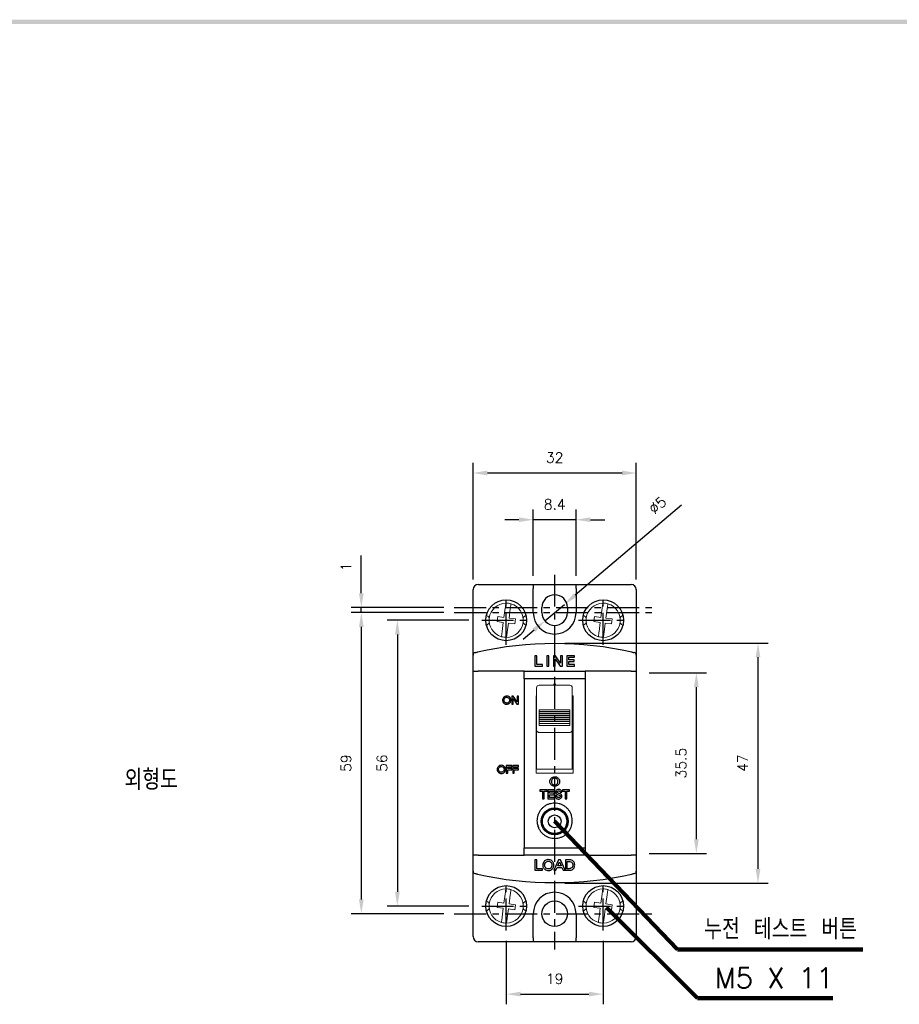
# Model space of a CAD drawing. Extents: x 165 to 860, y -1865 to 556.
# Tile 4 of 6: x 337 to 510, y 360 to 553. Entities that reach past the tile are written whole.
import ezdxf

# ---------------------------------------------------------------- set-up
doc = ezdxf.new("R2010")
doc.units = 0
doc.header["$MEASUREMENT"] = 0
doc.linetypes.add('CENTER', pattern=[2, 1.25, -0.25, 0.25, -0.25])
doc.layers.get('0').update_dxf_attribs({"linetype": 'CONTINUOUS'})
for name, color, linetype in [('di', 3, 'CONTINUOUS'), ('DIM', 3, 'CONTINUOUS'), ('dwg', 7, 'CONTINUOUS')]:
    doc.layers.add(name, color=color, linetype=linetype)
doc.styles.add('KIM', font='ROMANS.shx', dxfattribs={"height": 5, "bigfont": 'GSG1.shx'})
doc.styles.get("Standard").update_dxf_attribs({"font": 'romans.shx', "height": 2, "bigfont": 'hgs.shx'})
doc.dimstyles.get("Standard").update_dxf_attribs({"dimscale": 0, "dimtxt": 2, "dimasz": 2, "dimexe": 0.5, "dimexo": 0.5, "dimgap": 1, "dimtad": 1, "dimdsep": 46, "dimtxsty": 'Standard', "dimcen": 0, "dimclrd": 3, "dimclre": 3, "dimclrt": 3, "dimadec": 0, "dimazin": 2, "dimtp": 0.1, "dimtm": 0.1, "dimtfac": 1, "dimtmove": 0, "dimatfit": 3, "dimfxl": 0, "dimtolj": 1, "dimarcsym": 0})
doc.dimstyles.new('STANDARD$0', dxfattribs={"dimtxt": 5, "dimasz": 5, "dimexe": 1, "dimexo": 2, "dimgap": 2, "dimtad": 1, "dimdec": 4, "dimzin": 12, "dimdsep": 46, "dimtxsty": 'KIM', "dimcen": -1, "dimdle": 0.1, "dimadec": 0, "dimazin": 0, "dimtfac": 1, "dimtdec": 4, "dimtmove": 0, "dimatfit": 3, "dimfxl": 0, "dimtolj": 1, "dimtzin": 0, "dimarcsym": 0})
doc.dimstyles.new('STANDARD$3', dxfattribs={"dimtxt": 5, "dimasz": 5, "dimexe": 1, "dimexo": 2, "dimgap": 0.8, "dimtad": 1, "dimdec": 4, "dimdsep": 46, "dimtxsty": 'KIM', "dimcen": 0, "dimdle": 0.1, "dimadec": 0, "dimazin": 0, "dimtfac": 1, "dimtdec": 4, "dimtmove": 0, "dimatfit": 3, "dimfxl": 0, "dimtolj": 1, "dimtzin": 0, "dimarcsym": 0})

# ---------------------------------------------------------------- blocks, each defined once
blk = doc.blocks.new('*D793')
at = {"layer": 'DIM'}
for p, q in [((437.76, 443.75), (437.76, 456.75)), ((446.16, 443.75), (446.16, 456.75)), ((434.96, 454.75), (432.16, 454.75)), ((446.16, 454.75), (437.76, 454.75)), ((448.96, 454.75), (451.76, 454.75))]:
    blk.add_line(p, q, dxfattribs=at)
for points in [[(434.96, 455.22), (434.96, 454.29), (437.76, 454.75)], [(448.96, 455.22), (448.96, 454.29), (446.16, 454.75)]]:
    blk.add_solid(points, dxfattribs=at)
at = {"layer": 'DIM', "insert": (441.96, 457.75), "char_height": 2, "attachment_point": 5}
blk.add_mtext('\\A1;8.4', dxfattribs=at)
blk = doc.blocks.new('*D794')
at = {"layer": 'DIM'}
for p, q in [((466.8, 457.61), (446, 439.98)), ((440.05, 434.93), (443.86, 438.17)), ((437.91, 433.12), (435.78, 431.31))]:
    blk.add_line(p, q, dxfattribs=at)
for points in [[(445.7, 440.33), (446.3, 439.62), (443.86, 438.17)], [(437.61, 433.48), (438.21, 432.77), (440.05, 434.93)]]:
    blk.add_solid(points, dxfattribs=at)
at = {"layer": 'DIM', "insert": (462.13, 457.59), "char_height": 2, "attachment_point": 5, "rotation": 40.289}
blk.add_mtext('\\A1;∅5', dxfattribs=at)
blk = doc.blocks.new('*D795')
at = {"layer": 'DIM'}
for p, q in [((432.46, 372.25), (432.46, 359.79)), ((451.46, 372.25), (451.46, 359.79)), ((435.26, 361.79), (448.66, 361.79))]:
    blk.add_line(p, q, dxfattribs=at)
for points in [[(435.26, 362.26), (435.26, 361.33), (432.46, 361.79)], [(448.66, 362.26), (448.66, 361.33), (451.46, 361.79)]]:
    blk.add_solid(points, dxfattribs=at)
at = {"layer": 'DIM', "insert": (441.96, 364.79), "char_height": 2, "attachment_point": 5}
blk.add_mtext('\\A1;19', dxfattribs=at)
blk = doc.blocks.new('*D796')
at = {"layer": 'DIM'}
for p, q in [((425.96, 443.05), (425.96, 465.91)), ((457.96, 443.05), (457.96, 465.91)), ((428.76, 463.91), (455.16, 463.91))]:
    blk.add_line(p, q, dxfattribs=at)
for points in [[(428.76, 464.37), (428.76, 463.44), (425.96, 463.91)], [(455.16, 464.37), (455.16, 463.44), (457.96, 463.91)]]:
    blk.add_solid(points, dxfattribs=at)
at = {"layer": 'DIM', "insert": (441.96, 466.91), "char_height": 2, "attachment_point": 5}
blk.add_mtext('\\A1;32', dxfattribs=at)
blk = doc.blocks.new('*D811')
at = {"layer": 'DIM'}
for p, q in [((420.26, 436.55), (402.06, 436.55)), ((404.06, 433.75), (404.06, 380.35)), ((420.26, 377.55), (402.06, 377.55))]:
    blk.add_line(p, q, dxfattribs=at)
for points in [[(403.59, 433.75), (404.52, 433.75), (404.06, 436.55)], [(403.59, 380.35), (404.52, 380.35), (404.06, 377.55)]]:
    blk.add_solid(points, dxfattribs=at)
at = {"layer": 'DIM', "insert": (401.06, 407.05), "char_height": 2, "attachment_point": 5, "rotation": 90}
blk.add_mtext('\\A1;59', dxfattribs=at)
blk = doc.blocks.new('*D797')
at = {"layer": 'DIM'}
for p, q in [((460.46, 424.75), (471.73, 424.75)), ((469.73, 392.15), (469.73, 421.95)), ((460.46, 389.35), (471.73, 389.35))]:
    blk.add_line(p, q, dxfattribs=at)
for points in [[(469.26, 421.95), (470.2, 421.95), (469.73, 424.75)], [(469.26, 392.15), (470.2, 392.15), (469.73, 389.35)]]:
    blk.add_solid(points, dxfattribs=at)
at = {"layer": 'DIM', "insert": (466.73, 407.05), "char_height": 2, "attachment_point": 5, "rotation": 90}
blk.add_mtext('\\A1;35.5', dxfattribs=at)
blk = doc.blocks.new('*D798')
at = {"layer": 'DIM'}
for p, q in [((443.96, 430.59), (483.81, 430.59)), ((481.81, 427.79), (481.81, 386.31)), ((443.96, 383.51), (483.81, 383.51))]:
    blk.add_line(p, q, dxfattribs=at)
for points in [[(481.35, 427.79), (482.28, 427.79), (481.81, 430.59)], [(481.35, 386.31), (482.28, 386.31), (481.81, 383.51)]]:
    blk.add_solid(points, dxfattribs=at)
at = {"layer": 'DIM', "insert": (478.81, 407.05), "char_height": 2, "attachment_point": 5, "rotation": 90}
blk.add_mtext('\\A1;47', dxfattribs=at)
blk = doc.blocks.new('*D801')
at = {"layer": 'DIM'}
for p, q in [((425.16, 435.05), (409.12, 435.05)), ((411.12, 432.25), (411.12, 381.85)), ((425.16, 379.05), (409.12, 379.05))]:
    blk.add_line(p, q, dxfattribs=at)
for points in [[(410.66, 432.25), (411.59, 432.25), (411.12, 435.05)], [(410.66, 381.85), (411.59, 381.85), (411.12, 379.05)]]:
    blk.add_solid(points, dxfattribs=at)
at = {"layer": 'DIM', "insert": (408.12, 407.05), "char_height": 2, "attachment_point": 5, "rotation": 90}
blk.add_mtext('\\A1;56', dxfattribs=at)
blk = doc.blocks.new('*D805')
at = {"layer": 'DIM'}
for p, q in [((404.06, 440.35), (404.06, 447.75)), ((420.26, 437.55), (402.06, 437.55)), ((420.26, 436.55), (402.06, 436.55)), ((404.06, 436.55), (404.06, 437.55)), ((404.06, 433.75), (404.06, 430.95))]:
    blk.add_line(p, q, dxfattribs=at)
for points in [[(403.59, 440.35), (404.52, 440.35), (404.06, 437.55)], [(403.59, 433.75), (404.52, 433.75), (404.06, 436.55)]]:
    blk.add_solid(points, dxfattribs=at)
at = {"layer": 'DIM', "insert": (401.06, 445.51), "char_height": 2, "attachment_point": 5, "rotation": 90}
blk.add_mtext('\\A1;1', dxfattribs=at)

msp = doc.modelspace()

# ---------------------------------------------------------------- linework, layer by layer
for p, q in [((426.955, 442.05), (437.755, 442.05)), ((437.755, 442.05), (437.755, 441.302)), ((437.755, 442.05), (446.155, 442.05)), ((446.155, 442.05), (456.955, 442.05)), ((446.155, 441.302), (446.155, 442.05)), ((425.955, 428.217), (425.955, 441.05)), ((437.755, 436.55), (437.755, 441.302)), ((446.155, 441.302), (446.155, 436.55)), ((457.955, 441.05), (457.955, 428.217)), ((439.455, 436.55), (439.455, 437.55)), ((444.455, 437.55), (444.455, 436.55)), ((425.955, 425.05), (425.955, 428.217)), ((438.445, 428.105), (438.078, 428.105)), ((438.078, 428.105), (438.078, 426.05)), ((438.445, 426.368), (438.445, 428.105)), ((440.426, 428.105), (440.426, 426.05)), ((440.793, 428.105), (440.426, 428.105)), ((440.793, 426.05), (440.793, 428.105)), ((442.098, 428.105), (441.699, 428.105)), ((441.699, 428.105), (441.699, 426.05)), ((442.066, 427.505), (443.061, 426.05)), ((442.066, 426.05), (442.066, 427.505)), ((443.093, 426.65), (442.098, 428.105)), ((443.093, 428.105), (443.093, 426.65)), ((443.46, 428.105), (443.093, 428.105)), ((443.46, 426.05), (443.46, 428.105)), ((445.817, 428.105), (444.341, 428.105)), ((444.341, 428.105), (444.341, 426.05)), ((444.708, 427.787), (445.817, 427.787)), ((444.708, 427.298), (444.708, 427.787)), ((445.791, 427.298), (444.708, 427.298)), ((444.708, 426.368), (444.708, 426.98)), ((444.708, 426.98), (445.791, 426.98)), ((445.791, 426.98), (445.791, 427.298)), ((445.817, 427.787), (445.817, 428.105)), ((457.955, 428.217), (457.955, 425.05)), ((425.955, 389.05), (425.955, 425.05)), ((425.955, 425.05), (426.955, 425.05)), ((435.955, 425.05), (426.955, 425.05)), ((435.955, 425.05), (447.955, 425.05)), ((435.955, 423.577), (435.955, 425.05)), ((438.078, 426.05), (439.554, 426.05)), ((439.554, 426.368), (438.445, 426.368)), ((439.554, 426.05), (439.554, 426.368)), ((440.426, 426.05), (440.793, 426.05)), ((441.699, 426.05), (442.066, 426.05)), ((443.061, 426.05), (443.46, 426.05)), ((444.341, 426.05), (445.843, 426.05)), ((445.843, 426.368), (444.708, 426.368)), ((445.843, 426.05), (445.843, 426.368)), ((447.955, 425.05), (447.955, 423.577)), ((456.955, 425.05), (447.955, 425.05)), ((456.955, 425.05), (457.955, 425.05)), ((457.955, 425.05), (457.955, 389.05)), ((435.955, 423.577), (435.955, 390.446)), ((447.955, 423.577), (435.955, 423.577)), ((447.955, 423.577), (447.955, 390.446)), ((441.795, 422.52), (441.795, 422.32)), ((442.116, 422.52), (441.795, 422.52)), ((442.116, 422.32), (442.116, 422.52)), ((433.842, 420.163), (433.543, 420.163)), ((433.543, 420.163), (433.543, 418.622)), ((433.818, 419.713), (434.564, 418.622)), ((433.818, 418.622), (433.818, 419.713)), ((434.589, 419.072), (433.842, 420.163)), ((434.589, 420.163), (434.589, 419.072)), ((434.864, 420.163), (434.589, 420.163)), ((434.864, 418.622), (434.864, 420.163)), ((433.543, 418.622), (433.818, 418.622)), ((434.564, 418.622), (434.864, 418.622)), ((433.586, 406.595), (432.479, 406.595)), ((432.479, 406.595), (432.479, 405.054)), ((432.754, 406.356), (433.586, 406.356)), ((432.754, 405.989), (432.754, 406.356)), ((433.567, 405.989), (432.754, 405.989)), ((432.754, 405.054), (432.754, 405.751)), ((432.754, 405.751), (433.567, 405.751)), ((433.567, 405.751), (433.567, 405.989)), ((433.586, 406.356), (433.586, 406.595)), ((433.763, 406.595), (433.763, 405.054)), ((434.87, 406.595), (433.763, 406.595)), ((434.038, 405.989), (434.038, 406.356)), ((434.038, 406.356), (434.87, 406.356)), ((434.851, 405.989), (434.038, 405.989)), ((434.038, 405.054), (434.038, 405.751)), ((434.038, 405.751), (434.851, 405.751)), ((434.851, 405.751), (434.851, 405.989)), ((434.87, 406.356), (434.87, 406.595)), ((432.479, 405.054), (432.754, 405.054)), ((433.763, 405.054), (434.038, 405.054)), ((439.055, 401.852), (439.055, 401.573)), ((440.468, 401.852), (439.055, 401.852)), ((439.055, 401.573), (439.601, 401.573)), ((439.601, 401.573), (439.601, 400.054)), ((439.922, 401.573), (440.468, 401.573)), ((439.922, 400.054), (439.922, 401.573)), ((440.468, 401.573), (440.468, 401.852)), ((440.607, 401.852), (440.607, 400.054)), ((441.899, 401.852), (440.607, 401.852)), ((440.928, 401.573), (441.899, 401.573)), ((440.928, 401.145), (440.928, 401.573)), ((441.899, 401.573), (441.899, 401.852)), ((443.047, 401.363), (443.368, 401.363)), ((443.464, 401.852), (443.464, 401.573)), ((444.877, 401.852), (443.464, 401.852)), ((443.464, 401.573), (444.01, 401.573)), ((444.01, 401.573), (444.01, 400.054)), ((444.331, 401.573), (444.877, 401.573)), ((444.331, 400.054), (444.331, 401.573)), ((444.877, 401.573), (444.877, 401.852)), ((439.601, 400.054), (439.922, 400.054)), ((440.607, 400.054), (441.921, 400.054)), ((441.876, 401.145), (440.928, 401.145)), ((440.928, 400.867), (441.876, 400.867)), ((440.928, 400.332), (440.928, 400.867)), ((441.921, 400.332), (440.928, 400.332)), ((441.876, 400.867), (441.876, 401.145)), ((441.921, 400.054), (441.921, 400.332)), ((442.405, 400.614), (442.084, 400.614)), ((444.01, 400.054), (444.331, 400.054)), ((435.955, 390.446), (447.955, 390.446)), ((435.955, 389.05), (435.955, 390.446)), ((447.955, 390.446), (447.955, 389.05)), ((426.955, 389.05), (425.955, 389.05)), ((425.955, 385.883), (425.955, 389.05)), ((426.955, 389.05), (435.955, 389.05)), ((447.955, 389.05), (435.955, 389.05)), ((438.445, 388.105), (438.078, 388.105)), ((438.078, 388.105), (438.078, 386.05)), ((438.445, 386.368), (438.445, 388.105)), ((442.72, 388.105), (441.823, 386.05)), ((443.087, 388.105), (442.72, 388.105)), ((443.984, 386.05), (443.087, 388.105)), ((444.937, 388.105), (444.048, 388.105)), ((444.048, 388.105), (444.048, 386.05)), ((447.955, 389.05), (456.955, 389.05)), ((457.955, 389.05), (456.955, 389.05)), ((457.955, 389.05), (457.955, 385.883)), ((438.078, 386.05), (439.554, 386.05)), ((439.554, 386.368), (438.445, 386.368)), ((439.554, 386.05), (439.554, 386.368)), ((441.823, 386.05), (442.194, 386.05)), ((442.194, 386.05), (442.421, 386.588)), ((442.421, 386.588), (443.386, 386.588)), ((442.555, 386.906), (442.906, 387.711)), ((443.252, 386.906), (442.555, 386.906)), ((442.906, 387.711), (443.252, 386.906)), ((443.386, 386.588), (443.613, 386.05)), ((443.613, 386.05), (443.984, 386.05)), ((444.048, 386.05), (444.937, 386.05)), ((444.414, 387.787), (444.788, 387.787)), ((444.414, 386.368), (444.414, 387.787)), ((444.788, 386.368), (444.414, 386.368)), ((425.955, 373.05), (425.955, 385.883)), ((457.955, 385.883), (457.955, 373.05)), ((437.755, 372.798), (437.755, 377.55)), ((446.155, 377.55), (446.155, 372.798)), ((437.755, 372.798), (437.755, 372.05)), ((446.155, 372.05), (446.155, 372.798)), ((437.755, 372.05), (426.955, 372.05)), ((446.155, 372.05), (437.755, 372.05)), ((456.955, 372.05), (446.155, 372.05))]:
    msp.add_line(p, q)
at = {"color": 7, "linetype": 'Continuous', "lineweight": 15}
for p, q in [((432.262, 437.392), (432.025, 435.612)), ((433.017, 435.48), (433.253, 437.261)), ((451.262, 437.392), (451.025, 435.612)), ((452.017, 435.48), (452.253, 437.261)), ((430.786, 435.776), (430.655, 434.784)), ((430.655, 434.784), (431.894, 434.62)), ((432.025, 435.612), (430.786, 435.776)), ((431.894, 434.62), (431.658, 432.84)), ((432.649, 432.708), (432.885, 434.489)), ((432.885, 434.489), (434.125, 434.325)), ((434.256, 435.316), (433.017, 435.48)), ((434.125, 434.325), (434.256, 435.316)), ((449.786, 435.776), (449.655, 434.784)), ((449.655, 434.784), (450.894, 434.62)), ((451.025, 435.612), (449.786, 435.776)), ((450.894, 434.62), (450.658, 432.84)), ((451.649, 432.708), (451.885, 434.489)), ((451.885, 434.489), (453.125, 434.325)), ((453.256, 435.316), (452.017, 435.48)), ((453.125, 434.325), (453.256, 435.316)), ((438.405, 420.788), (438.405, 421.82)), ((438.405, 420.247), (438.405, 420.788)), ((444.905, 422.32), (438.905, 422.32)), ((445.405, 421.82), (445.405, 420.788)), ((445.405, 420.788), (445.405, 420.247)), ((438.355, 420.222), (438.405, 420.222)), ((438.355, 405.054), (438.355, 420.222)), ((438.405, 419.45), (438.355, 419.45)), ((438.405, 418.047), (438.405, 420.247)), ((445.405, 420.247), (445.405, 418.047)), ((445.405, 420.222), (445.555, 420.222)), ((445.555, 419.45), (445.405, 419.45)), ((445.555, 420.222), (445.555, 405.054)), ((438.405, 413.516), (438.405, 418.047)), ((438.905, 417.515), (444.905, 417.515)), ((438.905, 417.433), (438.905, 417.515)), ((438.905, 417.16), (438.905, 417.433)), ((438.905, 417.16), (444.905, 417.16)), ((438.905, 417.126), (444.905, 417.126)), ((438.905, 417.043), (438.905, 417.126)), ((438.905, 416.771), (438.905, 417.043)), ((438.905, 416.771), (444.905, 416.771)), ((444.905, 417.433), (444.905, 417.515)), ((444.905, 417.16), (444.905, 417.433)), ((444.905, 417.043), (444.905, 417.126)), ((444.905, 416.771), (444.905, 417.043)), ((445.405, 418.047), (445.405, 413.516)), ((438.405, 416.15), (438.355, 416.15)), ((438.905, 416.737), (444.905, 416.737)), ((438.905, 416.654), (438.905, 416.737)), ((438.905, 416.382), (438.905, 416.654)), ((438.905, 416.382), (444.905, 416.382)), ((438.905, 416.347), (444.905, 416.347)), ((438.905, 416.265), (438.905, 416.347)), ((438.905, 415.992), (438.905, 416.265)), ((438.905, 415.992), (444.905, 415.992)), ((438.905, 415.958), (444.905, 415.958)), ((438.905, 415.875), (438.905, 415.958)), ((438.905, 415.603), (438.905, 415.875)), ((438.905, 415.603), (444.905, 415.603)), ((438.905, 415.569), (444.905, 415.569)), ((438.905, 415.486), (438.905, 415.569)), ((438.905, 415.214), (438.905, 415.486)), ((438.905, 415.214), (444.905, 415.214)), ((438.905, 415.179), (444.905, 415.179)), ((438.905, 415.097), (438.905, 415.179)), ((438.905, 414.824), (438.905, 415.097)), ((444.905, 416.654), (444.905, 416.737)), ((444.905, 416.382), (444.905, 416.654)), ((444.905, 416.265), (444.905, 416.347)), ((444.905, 415.992), (444.905, 416.265)), ((444.905, 415.875), (444.905, 415.958)), ((444.905, 415.603), (444.905, 415.875)), ((444.905, 415.486), (444.905, 415.569)), ((444.905, 415.214), (444.905, 415.486)), ((444.905, 415.097), (444.905, 415.179)), ((444.905, 414.824), (444.905, 415.097)), ((445.555, 416.15), (445.405, 416.15)), ((438.405, 414.45), (438.355, 414.45)), ((438.405, 407.533), (438.405, 413.516)), ((438.905, 414.824), (444.905, 414.824)), ((438.905, 414.79), (444.905, 414.79)), ((438.905, 414.707), (438.905, 414.79)), ((438.905, 414.435), (438.905, 414.707)), ((438.905, 414.435), (444.905, 414.435)), ((438.905, 413.07), (444.905, 413.07)), ((444.905, 414.707), (444.905, 414.79)), ((444.905, 414.435), (444.905, 414.707)), ((445.555, 414.45), (445.405, 414.45)), ((445.555, 413.763), (445.405, 413.763)), ((445.405, 413.516), (445.405, 407.533)), ((445.555, 413.4), (445.405, 413.4)), ((445.405, 411.7), (445.555, 411.7)), ((438.405, 409.95), (438.355, 409.95)), ((445.555, 409.95), (445.405, 409.95)), ((438.355, 407.35), (438.405, 407.35)), ((438.405, 405.85), (438.405, 407.533)), ((445.455, 407.55), (445.405, 407.55)), ((445.405, 407.533), (445.405, 405.85)), ((445.455, 407.55), (445.455, 407.35)), ((445.455, 407.35), (445.455, 406.35)), ((445.455, 407.35), (445.555, 407.35)), ((438.405, 406.35), (438.355, 406.35)), ((438.355, 405.85), (445.555, 405.85)), ((445.555, 406.35), (445.455, 406.35)), ((445.455, 406.35), (445.455, 405.85)), ((445.555, 405.054), (438.355, 405.054)), ((432.262, 381.392), (432.025, 379.612)), ((433.017, 379.48), (433.253, 381.261)), ((451.262, 381.392), (451.025, 379.612)), ((452.017, 379.48), (452.253, 381.261)), ((430.786, 379.776), (430.655, 378.784)), ((430.655, 378.784), (431.894, 378.62)), ((432.025, 379.612), (430.786, 379.776)), ((431.894, 378.62), (431.658, 376.84)), ((432.649, 376.708), (432.885, 378.489)), ((432.885, 378.489), (434.125, 378.325)), ((434.256, 379.316), (433.017, 379.48)), ((434.125, 378.325), (434.256, 379.316)), ((449.786, 379.776), (449.655, 378.784)), ((449.655, 378.784), (450.894, 378.62)), ((451.025, 379.612), (449.786, 379.776)), ((450.894, 378.62), (450.658, 376.84)), ((451.649, 376.708), (451.885, 378.489)), ((451.885, 378.489), (453.125, 378.325)), ((453.256, 379.316), (452.017, 379.48)), ((453.125, 378.325), (453.256, 379.316))]:
    msp.add_line(p, q, dxfattribs=at)
for centre, radius in [((432.455, 435.05), 4), ((451.455, 435.05), 4), ((441.955, 395.65), 2.65), ((441.955, 395.65), 2.5), ((441.955, 395.65), 2.4), ((441.955, 395.65), 1.25), ((432.455, 379.05), 4), ((451.455, 379.05), 4), ((441.955, 377.55), 2.5)]:
    msp.add_circle(centre, radius)
for centre in [(432.455, 435.05), (451.455, 435.05), (432.455, 379.05), (451.455, 379.05)]:
    msp.add_circle(centre, 4, dxfattribs=at)
for centre, radius, start, end in [((426.955, 441.05), 1, 90, 180), ((456.955, 441.05), 1, 0, 90), ((441.955, 437.55), 2.5, 0, 180), ((441.955, 436.55), 4.2, 180, 0), ((441.955, 436.55), 2.5, 180, 0), ((441.955, 360.468), 70, 77.53593, 102.46407), ((426.455, 428.217), 0.5, 102.88657, 180), ((457.455, 428.217), 0.5, 0, 77.11343), ((426.455, 385.883), 0.5, 180, 257.11343), ((441.955, 453.633), 70, 257.53593, 282.46407), ((457.455, 385.883), 0.5, 282.88657, 0), ((441.955, 377.55), 4.2, 0, 180), ((426.955, 373.05), 1, 180, 270), ((456.955, 373.05), 1, 270, 0)]:
    msp.add_arc(centre, radius, start, end)
for centre, radius, start, end in [((432.455, 435.05), 3.35, 91.0325, 253.86514), ((432.455, 435.05), 3.35, 73.86514, 91.0325), ((432.455, 435.05), 3.35, 271.0325, 73.86514), ((451.455, 435.05), 3.35, 91.0325, 253.86514), ((451.455, 435.05), 3.35, 73.86514, 91.0325), ((451.455, 435.05), 3.35, 271.0325, 73.86514), ((432.455, 435.05), 3.35, 253.86514, 271.0325), ((451.455, 435.05), 3.35, 253.86514, 271.0325), ((438.905, 421.82), 0.5, 90, 180), ((444.905, 421.82), 0.5, 0, 90), ((432.455, 379.05), 3.35, 91.0325, 253.86514), ((432.455, 379.05), 3.35, 73.86514, 91.0325), ((432.455, 379.05), 3.35, 271.0325, 73.86514), ((451.455, 379.05), 3.35, 91.0325, 253.86514), ((451.455, 379.05), 3.35, 73.86514, 91.0325), ((451.455, 379.05), 3.35, 271.0325, 73.86514), ((432.455, 379.05), 3.35, 253.86514, 271.0325), ((451.455, 379.05), 3.35, 253.86514, 271.0325)]:
    msp.add_arc(centre, radius, start, end, dxfattribs=at)
for centre, start_param, end_param in [((438.905, 413.676), 5.8716685, 6.2831853), ((444.905, 413.676), 0, 0.4115168)]:
    msp.add_ellipse(centre, major_axis=(0, -0.605), ratio=0.826342, start_param=start_param, end_param=end_param, dxfattribs=at)
for points, knots in [([(432.395, 438.4), (432.394, 438.389), (432.391, 438.367), (432.368, 438.197), (432.335, 437.947), (432.297, 437.663), (432.272, 437.472), (432.262, 437.392)], [0, 0, 0, 0, 0.21092734, 0.42182654, 0.63356179, 0.84757926, 1, 1, 1, 1]), ([(433.253, 437.261), (433.268, 437.376), (433.299, 437.606), (433.339, 437.911), (433.369, 438.138), (433.384, 438.253), (433.386, 438.264), (433.386, 438.268)], [0, 0, 0, 0, 0.2195528, 0.4392383, 0.6557135, 0.8689582, 1, 1, 1, 1]), ([(451.395, 438.4), (451.394, 438.389), (451.391, 438.367), (451.368, 438.197), (451.335, 437.947), (451.297, 437.663), (451.272, 437.472), (451.262, 437.392)], [0, 0, 0, 0, 0.2109273, 0.4218265, 0.6335617, 0.8475792, 1, 1, 1, 1]), ([(452.253, 437.261), (452.268, 437.376), (452.299, 437.606), (452.339, 437.911), (452.369, 438.138), (452.384, 438.253), (452.386, 438.264), (452.386, 438.268)], [0, 0, 0, 0, 0.2195529, 0.4392384, 0.6557135, 0.8689582, 1, 1, 1, 1]), ([(428.606, 436.014), (428.679, 435.968), (428.841, 435.865), (429.041, 435.65), (429.151, 435.531)], [0, 0, 0, 0, 0.45052602, 1, 1, 1, 1]), ([(429.149, 434.548), (429.141, 434.536), (429.09, 434.462), (428.964, 434.354), (428.796, 434.219), (428.664, 434.131), (428.617, 434.094), (428.607, 434.085)], [0, 0, 0, 0, 0.0479507, 0.3002592, 0.5858872, 0.9106423, 1, 1, 1, 1]), ([(436.32, 434.075), (436.316, 434.078), (436.264, 434.12), (436.053, 434.242), (435.853, 434.464), (435.741, 434.588)], [0, 0, 0, 0, 0.0354569, 0.4598062, 1, 1, 1, 1]), ([(435.762, 435.553), (435.77, 435.565), (435.821, 435.638), (435.947, 435.747), (436.115, 435.881), (436.252, 435.972), (436.302, 436.013), (436.315, 436.024)], [0, 0, 0, 0, 0.04648665, 0.29108985, 0.5679957, 0.88283326, 1, 1, 1, 1]), ([(447.606, 436.014), (447.679, 435.968), (447.841, 435.865), (448.041, 435.65), (448.151, 435.531)], [0, 0, 0, 0, 0.45052602, 1, 1, 1, 1]), ([(448.149, 434.548), (448.141, 434.536), (448.09, 434.462), (447.964, 434.354), (447.796, 434.219), (447.664, 434.131), (447.617, 434.094), (447.607, 434.085)], [0, 0, 0, 0, 0.047951, 0.3002591, 0.5858873, 0.9106422, 1, 1, 1, 1]), ([(455.32, 434.075), (455.316, 434.078), (455.264, 434.12), (455.059, 434.237), (454.865, 434.452), (454.76, 434.569)], [0, 0, 0, 0, 0.036535, 0.4737824, 1, 1, 1, 1]), ([(454.762, 435.553), (454.77, 435.565), (454.821, 435.638), (454.947, 435.747), (455.115, 435.881), (455.252, 435.972), (455.302, 436.013), (455.315, 436.024)], [0, 0, 0, 0, 0.0464864, 0.2910899, 0.5679955, 0.8828334, 1, 1, 1, 1]), ([(431.658, 432.84), (431.643, 432.725), (431.612, 432.495), (431.572, 432.189), (431.542, 431.963), (431.527, 431.848), (431.525, 431.836), (431.524, 431.832)], [0, 0, 0, 0, 0.2195524, 0.4392375, 0.6557132, 0.8689582, 1, 1, 1, 1]), ([(432.516, 431.701), (432.517, 431.712), (432.52, 431.733), (432.543, 431.903), (432.576, 432.153), (432.613, 432.437), (432.639, 432.629), (432.649, 432.708)], [0, 0, 0, 0, 0.21092746, 0.42182678, 0.63356208, 0.84757968, 1, 1, 1, 1]), ([(450.658, 432.84), (450.643, 432.725), (450.612, 432.495), (450.572, 432.189), (450.542, 431.963), (450.527, 431.848), (450.525, 431.836), (450.524, 431.832)], [0, 0, 0, 0, 0.2195524, 0.4392375, 0.6557131, 0.8689582, 1, 1, 1, 1]), ([(451.516, 431.701), (451.517, 431.712), (451.52, 431.733), (451.543, 431.903), (451.576, 432.153), (451.613, 432.437), (451.639, 432.629), (451.649, 432.708)], [0, 0, 0, 0, 0.2109275, 0.4218268, 0.6335622, 0.8475798, 1, 1, 1, 1]), ([(438.405, 413.516), (438.405, 413.515), (438.406, 413.476), (438.421, 413.397), (438.482, 413.292), (438.578, 413.196), (438.661, 413.147), (438.705, 413.121)], [0, 0, 0, 0, 0.00871077, 0.25945934, 0.51206224, 0.7386109, 1, 1, 1, 1]), ([(445.105, 413.121), (445.15, 413.147), (445.233, 413.196), (445.329, 413.292), (445.39, 413.397), (445.405, 413.476), (445.405, 413.515), (445.405, 413.516)], [0, 0, 0, 0, 0.2613891, 0.48793776, 0.74054066, 0.99128923, 1, 1, 1, 1]), ([(432.395, 382.4), (432.394, 382.389), (432.391, 382.367), (432.368, 382.197), (432.335, 381.947), (432.297, 381.663), (432.272, 381.472), (432.262, 381.392)], [0, 0, 0, 0, 0.2109276, 0.4218264, 0.6335617, 0.8475804, 1, 1, 1, 1]), ([(433.253, 381.261), (433.268, 381.376), (433.299, 381.606), (433.339, 381.911), (433.369, 382.138), (433.384, 382.253), (433.386, 382.264), (433.386, 382.268)], [0, 0, 0, 0, 0.219552, 0.4392377, 0.6557132, 0.8689582, 1, 1, 1, 1]), ([(451.395, 382.4), (451.394, 382.389), (451.391, 382.367), (451.368, 382.197), (451.335, 381.947), (451.297, 381.663), (451.272, 381.472), (451.262, 381.392)], [0, 0, 0, 0, 0.2109276, 0.4218264, 0.6335616, 0.8475803, 1, 1, 1, 1]), ([(452.253, 381.261), (452.268, 381.376), (452.299, 381.606), (452.339, 381.911), (452.369, 382.138), (452.384, 382.253), (452.386, 382.264), (452.386, 382.268)], [0, 0, 0, 0, 0.219552, 0.4392378, 0.6557132, 0.8689582, 1, 1, 1, 1]), ([(428.59, 380.026), (428.594, 380.022), (428.647, 379.98), (428.853, 379.862), (429.048, 379.646), (429.155, 379.527)], [0, 0, 0, 0, 0.0362789, 0.4704673, 1, 1, 1, 1]), ([(429.149, 378.548), (429.141, 378.536), (429.09, 378.462), (428.964, 378.354), (428.796, 378.219), (428.659, 378.128), (428.609, 378.087), (428.596, 378.076)], [0, 0, 0, 0, 0.0464849, 0.29109, 0.5679959, 0.8828333, 1, 1, 1, 1]), ([(435.755, 379.543), (435.766, 379.558), (435.819, 379.635), (435.947, 379.747), (436.115, 379.881), (436.247, 379.969), (436.294, 380.007), (436.304, 380.015)], [0, 0, 0, 0, 0.060129, 0.3092087, 0.5911838, 0.9117857, 1, 1, 1, 1]), ([(436.305, 378.087), (436.232, 378.133), (436.069, 378.236), (435.867, 378.453), (435.755, 378.574)], [0, 0, 0, 0, 0.4472373, 1, 1, 1, 1]), ([(447.59, 380.026), (447.594, 380.022), (447.647, 379.98), (447.853, 379.862), (448.048, 379.646), (448.155, 379.527)], [0, 0, 0, 0, 0.0362786, 0.4704674, 1, 1, 1, 1]), ([(448.149, 378.548), (448.141, 378.536), (448.09, 378.462), (447.964, 378.354), (447.796, 378.219), (447.659, 378.128), (447.609, 378.087), (447.596, 378.076)], [0, 0, 0, 0, 0.0464852, 0.2910899, 0.567996, 0.8828331, 1, 1, 1, 1]), ([(455.305, 378.087), (455.232, 378.133), (455.07, 378.235), (454.87, 378.451), (454.76, 378.569)], [0, 0, 0, 0, 0.45052602, 1, 1, 1, 1]), ([(454.762, 379.553), (454.77, 379.565), (454.821, 379.638), (454.947, 379.747), (455.115, 379.881), (455.247, 379.969), (455.294, 380.007), (455.304, 380.015)], [0, 0, 0, 0, 0.0479522, 0.3002593, 0.5858872, 0.910643, 1, 1, 1, 1]), ([(431.658, 376.84), (431.643, 376.725), (431.612, 376.495), (431.572, 376.189), (431.542, 375.963), (431.527, 375.848), (431.525, 375.836), (431.524, 375.832)], [0, 0, 0, 0, 0.2195539, 0.4392373, 0.6557138, 0.8689584, 1, 1, 1, 1]), ([(432.516, 375.701), (432.517, 375.712), (432.52, 375.733), (432.543, 375.903), (432.576, 376.153), (432.613, 376.437), (432.639, 376.629), (432.649, 376.708)], [0, 0, 0, 0, 0.2109277, 0.4218265, 0.6335636, 0.8475802, 1, 1, 1, 1]), ([(450.658, 376.84), (450.643, 376.725), (450.612, 376.495), (450.572, 376.189), (450.542, 375.963), (450.527, 375.848), (450.525, 375.836), (450.524, 375.832)], [0, 0, 0, 0, 0.2195539, 0.4392372, 0.6557138, 0.8689584, 1, 1, 1, 1]), ([(451.516, 375.701), (451.517, 375.712), (451.52, 375.733), (451.543, 375.903), (451.576, 376.153), (451.613, 376.437), (451.639, 376.629), (451.649, 376.708)], [0, 0, 0, 0, 0.21092772, 0.42182654, 0.63356371, 0.84758029, 1, 1, 1, 1])]:
    msp.add_open_spline(points, degree=3, knots=knots, dxfattribs=at)
for points, knots in [([(426.344, 428.705), (426.346, 428.705), (426.351, 428.706), (426.407, 428.719), (426.521, 428.745), (426.675, 428.78), (426.79, 428.805), (426.848, 428.818)], [0, 0, 0, 0, 0.1237184, 0.3370378, 0.5559931, 0.7778707, 1, 1, 1, 1]), ([(457.063, 428.818), (457.104, 428.809), (457.201, 428.787), (457.344, 428.755), (457.467, 428.727), (457.551, 428.708), (457.562, 428.706), (457.567, 428.705)], [0, 0, 0, 0, 0.1586426, 0.3745538, 0.5849979, 0.7926129, 1, 1, 1, 1]), ([(432.561, 420.2), (432.442, 420.186), (432.202, 420.157), (431.938, 419.938), (431.77, 419.675), (431.753, 419.487), (431.745, 419.392)], [0, 0, 0, 0, 0.2795616, 0.55941074, 0.77966342, 1, 1, 1, 1]), ([(431.745, 419.392), (431.76, 419.273), (431.789, 419.033), (432.014, 418.773), (432.279, 418.61), (432.467, 418.594), (432.561, 418.585)], [0, 0, 0, 0, 0.2794372, 0.5592261, 0.7795774, 1, 1, 1, 1]), ([(432.02, 419.392), (432.029, 419.474), (432.047, 419.638), (432.19, 419.823), (432.367, 419.942), (432.495, 419.955), (432.559, 419.961)], [0, 0, 0, 0, 0.2798131, 0.5596758, 0.7798684, 1, 1, 1, 1]), ([(432.559, 418.824), (432.478, 418.835), (432.314, 418.856), (432.141, 419.016), (432.036, 419.2), (432.025, 419.328), (432.02, 419.392)], [0, 0, 0, 0, 0.2792035, 0.5590116, 0.7794163, 1, 1, 1, 1]), ([(432.559, 419.961), (432.641, 419.95), (432.805, 419.929), (432.98, 419.77), (433.087, 419.586), (433.097, 419.457), (433.103, 419.392)], [0, 0, 0, 0, 0.2792142, 0.5590676, 0.7794476, 1, 1, 1, 1]), ([(433.103, 419.392), (433.094, 419.311), (433.076, 419.147), (432.93, 418.962), (432.753, 418.843), (432.624, 418.83), (432.559, 418.824)], [0, 0, 0, 0, 0.2798152, 0.559624, 0.7798265, 1, 1, 1, 1]), ([(433.378, 419.392), (433.363, 419.512), (433.334, 419.752), (433.11, 420.014), (432.844, 420.175), (432.656, 420.192), (432.561, 420.2)], [0, 0, 0, 0, 0.27947614, 0.55922923, 0.77954037, 1, 1, 1, 1]), ([(432.561, 418.585), (432.681, 418.599), (432.921, 418.627), (433.186, 418.846), (433.353, 419.11), (433.369, 419.298), (433.378, 419.392)], [0, 0, 0, 0, 0.2796324, 0.5593975, 0.7796584, 1, 1, 1, 1]), ([(431.497, 406.632), (431.378, 406.617), (431.138, 406.589), (430.874, 406.37), (430.706, 406.106), (430.689, 405.918), (430.681, 405.824)], [0, 0, 0, 0, 0.2795621, 0.5594108, 0.7796636, 1, 1, 1, 1]), ([(430.681, 405.824), (430.696, 405.705), (430.725, 405.465), (430.95, 405.204), (431.215, 405.042), (431.403, 405.025), (431.497, 405.017)], [0, 0, 0, 0, 0.2794372, 0.5592262, 0.7795773, 1, 1, 1, 1]), ([(430.956, 405.824), (430.965, 405.906), (430.983, 406.069), (431.126, 406.254), (431.303, 406.374), (431.431, 406.387), (431.495, 406.393)], [0, 0, 0, 0, 0.2798129, 0.5596763, 0.7798686, 1, 1, 1, 1]), ([(431.495, 405.256), (431.414, 405.266), (431.25, 405.288), (431.077, 405.447), (430.972, 405.632), (430.961, 405.76), (430.956, 405.824)], [0, 0, 0, 0, 0.2792047, 0.559012, 0.7794168, 1, 1, 1, 1]), ([(431.495, 406.393), (431.577, 406.382), (431.741, 406.36), (431.916, 406.202), (432.023, 406.017), (432.033, 405.889), (432.039, 405.824)], [0, 0, 0, 0, 0.2792131, 0.5590673, 0.7794473, 1, 1, 1, 1]), ([(432.039, 405.824), (432.03, 405.742), (432.012, 405.578), (431.866, 405.394), (431.688, 405.275), (431.56, 405.262), (431.495, 405.256)], [0, 0, 0, 0, 0.2798152, 0.5596244, 0.7798274, 1, 1, 1, 1]), ([(432.314, 405.824), (432.299, 405.944), (432.27, 406.184), (432.046, 406.445), (431.78, 406.607), (431.592, 406.623), (431.497, 406.632)], [0, 0, 0, 0, 0.2794764, 0.5592297, 0.7795403, 1, 1, 1, 1]), ([(431.497, 405.017), (431.617, 405.031), (431.857, 405.058), (432.122, 405.278), (432.289, 405.542), (432.305, 405.73), (432.314, 405.824)], [0, 0, 0, 0, 0.2796327, 0.5593973, 0.7796587, 1, 1, 1, 1]), ([(441.003, 403.453), (441.013, 403.561), (441.033, 403.779), (441.208, 404.056), (441.455, 404.273), (441.724, 404.382), (441.903, 404.391), (441.966, 404.394)], [0, 0, 0, 0, 0.2169444, 0.4354245, 0.638423, 0.8739003, 1, 1, 1, 1]), ([(441.966, 402.511), (441.853, 402.521), (441.626, 402.541), (441.337, 402.723), (441.125, 402.962), (441.016, 403.219), (441.007, 403.385), (441.003, 403.453)], [0, 0, 0, 0, 0.22589626, 0.45341089, 0.66630158, 0.86299813, 1, 1, 1, 1]), ([(441.964, 404.116), (441.891, 404.11), (441.744, 404.096), (441.558, 403.979), (441.412, 403.815), (441.334, 403.629), (441.327, 403.5), (441.324, 403.45)], [0, 0, 0, 0, 0.2124805, 0.4265192, 0.6243341, 0.8535739, 1, 1, 1, 1]), ([(441.324, 403.45), (441.331, 403.371), (441.345, 403.212), (441.471, 403.012), (441.645, 402.86), (441.822, 402.795), (441.932, 402.79), (441.964, 402.789)], [0, 0, 0, 0, 0.231118, 0.4642497, 0.6762894, 0.9053162, 1, 1, 1, 1]), ([(442.608, 403.45), (442.601, 403.532), (442.587, 403.695), (442.457, 403.9), (442.28, 404.049), (442.104, 404.111), (441.996, 404.115), (441.964, 404.116)], [0, 0, 0, 0, 0.2351696, 0.4722755, 0.6847984, 0.905739, 1, 1, 1, 1]), ([(441.964, 402.789), (442.038, 402.796), (442.188, 402.809), (442.377, 402.928), (442.523, 403.095), (442.6, 403.279), (442.606, 403.404), (442.608, 403.45)], [0, 0, 0, 0, 0.2166797, 0.43525, 0.6328912, 0.8650277, 1, 1, 1, 1]), ([(441.966, 404.394), (442.081, 404.384), (442.312, 404.364), (442.604, 404.181), (442.824, 403.928), (442.92, 403.667), (442.927, 403.504), (442.929, 403.453)], [0, 0, 0, 0, 0.2291572, 0.4601165, 0.6711225, 0.8973389, 1, 1, 1, 1]), ([(442.929, 403.453), (442.919, 403.345), (442.9, 403.129), (442.727, 402.853), (442.483, 402.635), (442.213, 402.523), (442.031, 402.514), (441.966, 402.511)], [0, 0, 0, 0, 0.214983, 0.4314467, 0.6342108, 0.8686833, 1, 1, 1, 1]), ([(442.753, 401.894), (442.673, 401.887), (442.513, 401.873), (442.31, 401.746), (442.173, 401.589), (442.13, 401.451), (442.127, 401.383), (442.127, 401.367)], [0, 0, 0, 0, 0.2639509, 0.5299718, 0.7740188, 0.9457752, 1, 1, 1, 1]), ([(442.127, 401.367), (442.132, 401.3), (442.139, 401.195), (442.215, 401.073), (442.393, 400.944), (442.597, 400.894), (442.751, 400.827), (442.774, 400.817)], [0, 0, 0, 0, 0.21516, 0.3334363, 0.4517716, 0.9210402, 1, 1, 1, 1]), ([(442.448, 401.374), (442.45, 401.4), (442.456, 401.451), (442.498, 401.518), (442.557, 401.574), (442.643, 401.611), (442.709, 401.614), (442.745, 401.616)], [0, 0, 0, 0, 0.1789777, 0.3589836, 0.5393688, 0.7477327, 1, 1, 1, 1]), ([(442.915, 401.078), (442.869, 401.097), (442.777, 401.134), (442.645, 401.176), (442.541, 401.213), (442.48, 401.266), (442.452, 401.318), (442.449, 401.356), (442.448, 401.374)], [0, 0, 0, 0, 0.252278, 0.5045936, 0.7065112, 0.807113, 0.9086315, 1, 1, 1, 1]), ([(442.745, 401.616), (442.792, 401.612), (442.87, 401.606), (442.969, 401.533), (443.033, 401.453), (443.043, 401.387), (443.047, 401.363)], [0, 0, 0, 0, 0.3183612, 0.534897, 0.8385544, 1, 1, 1, 1]), ([(443.368, 401.363), (443.356, 401.426), (443.334, 401.552), (443.222, 401.708), (443.081, 401.829), (442.915, 401.887), (442.804, 401.892), (442.753, 401.894)], [0, 0, 0, 0, 0.2120071, 0.4241324, 0.6264536, 0.8290368, 1, 1, 1, 1]), ([(442.084, 400.614), (442.092, 400.548), (442.112, 400.397), (442.233, 400.214), (442.391, 400.08), (442.561, 400.019), (442.677, 400.014), (442.733, 400.011)], [0, 0, 0, 0, 0.2026128, 0.4622184, 0.6462848, 0.8301446, 1, 1, 1, 1]), ([(442.728, 400.289), (442.691, 400.293), (442.615, 400.299), (442.518, 400.359), (442.444, 400.442), (442.409, 400.533), (442.406, 400.592), (442.405, 400.614)], [0, 0, 0, 0, 0.2206822, 0.4430071, 0.6492696, 0.8699475, 1, 1, 1, 1]), ([(443.047, 400.562), (443.043, 400.532), (443.033, 400.463), (442.974, 400.382), (442.9, 400.321), (442.816, 400.293), (442.758, 400.291), (442.728, 400.289)], [0, 0, 0, 0, 0.1944068, 0.443263, 0.6252381, 0.8068353, 1, 1, 1, 1]), ([(442.733, 400.011), (442.81, 400.016), (442.964, 400.027), (443.159, 400.146), (443.293, 400.293), (443.36, 400.438), (443.366, 400.526), (443.368, 400.562)], [0, 0, 0, 0, 0.2463916, 0.4949439, 0.7154012, 0.8837506, 1, 1, 1, 1]), ([(442.774, 400.817), (442.805, 400.804), (442.867, 400.779), (442.947, 400.735), (443.009, 400.686), (443.042, 400.626), (443.045, 400.584), (443.047, 400.562)], [0, 0, 0, 0, 0.2515628, 0.503521, 0.6845691, 0.839314, 1, 1, 1, 1]), ([(443.368, 400.562), (443.365, 400.624), (443.36, 400.72), (443.308, 400.842), (443.169, 400.971), (443.026, 401.031), (442.915, 401.078)], [0, 0, 0, 0, 0.2478499, 0.3826888, 0.5187728, 1, 1, 1, 1]), ([(438.527, 395.253), (438.509, 395.423), (438.474, 395.763), (438.518, 396.299), (438.647, 396.843), (438.874, 397.379), (439.19, 397.868), (439.582, 398.299), (440.042, 398.658), (440.557, 398.937), (441.112, 399.125), (441.692, 399.219), (442.28, 399.213), (442.86, 399.11), (443.413, 398.91), (443.926, 398.621), (444.382, 398.248), (444.769, 397.807), (445.073, 397.306), (445.29, 396.763), (445.41, 396.192), (445.435, 395.61), (445.359, 395.032), (445.19, 394.475), (444.927, 393.956), (444.583, 393.486), (444.162, 393.081), (443.681, 392.749), (443.148, 392.505), (442.582, 392.351), (441.997, 392.295), (441.411, 392.337), (440.84, 392.478), (440.299, 392.711), (439.808, 393.033), (439.376, 393.432), (439.021, 393.898), (438.696, 394.498), (438.59, 394.971), (438.527, 395.253)], [0, 0, 0, 0, 0.0236078, 0.0472156, 0.0739072, 0.1005992, 0.1273066, 0.1540146, 0.1808041, 0.2075941, 0.2344975, 0.2614011, 0.2883949, 0.3153887, 0.3424041, 0.3694191, 0.3963757, 0.4233317, 0.4501787, 0.4770254, 0.5037672, 0.530509, 0.5572002, 0.5838916, 0.6106052, 0.6373192, 0.6641101, 0.6909015, 0.7177855, 0.7446698, 0.7716257, 0.7985815, 0.8255661, 0.8525504, 0.8795134, 0.9064761, 0.9333722, 0.9602678, 1, 1, 1, 1]), ([(440.708, 388.154), (440.602, 388.146), (440.39, 388.13), (440.099, 387.987), (439.848, 387.762), (439.653, 387.453), (439.63, 387.203), (439.619, 387.078)], [0, 0, 0, 0, 0.1868321, 0.3735338, 0.5604489, 0.7801823, 1, 1, 1, 1]), ([(439.986, 387.078), (439.998, 387.186), (440.021, 387.404), (440.213, 387.651), (440.448, 387.811), (440.619, 387.827), (440.705, 387.836)], [0, 0, 0, 0, 0.2798129, 0.559676, 0.7798685, 1, 1, 1, 1]), ([(440.705, 387.836), (440.814, 387.821), (441.033, 387.792), (441.266, 387.581), (441.408, 387.335), (441.422, 387.163), (441.429, 387.078)], [0, 0, 0, 0, 0.279214, 0.5590675, 0.7794467, 1, 1, 1, 1]), ([(441.796, 387.078), (441.788, 387.184), (441.773, 387.396), (441.626, 387.686), (441.396, 387.932), (441.083, 388.122), (440.833, 388.143), (440.708, 388.154)], [0, 0, 0, 0, 0.1867941, 0.3734931, 0.5603801, 0.7801161, 1, 1, 1, 1]), ([(445.882, 387.078), (445.878, 387.174), (445.869, 387.368), (445.775, 387.65), (445.562, 387.88), (445.274, 388.042), (445.049, 388.084), (444.937, 388.105)], [0, 0, 0, 0, 0.1871658, 0.3738368, 0.5599194, 0.780551, 1, 1, 1, 1]), ([(439.619, 387.078), (439.627, 386.971), (439.643, 386.759), (439.79, 386.47), (440.02, 386.224), (440.332, 386.034), (440.583, 386.012), (440.708, 386.001)], [0, 0, 0, 0, 0.1867889, 0.3734679, 0.5603595, 0.7801439, 1, 1, 1, 1]), ([(440.705, 386.319), (440.596, 386.334), (440.378, 386.362), (440.147, 386.575), (440.007, 386.821), (439.993, 386.992), (439.986, 387.078)], [0, 0, 0, 0, 0.2792042, 0.55901243, 0.77941684, 1, 1, 1, 1]), ([(441.429, 387.078), (441.417, 386.968), (441.393, 386.75), (441.2, 386.503), (440.963, 386.345), (440.791, 386.328), (440.705, 386.319)], [0, 0, 0, 0, 0.2798157, 0.5596238, 0.7798268, 1, 1, 1, 1]), ([(440.708, 386.001), (440.814, 386.009), (441.026, 386.024), (441.318, 386.166), (441.569, 386.392), (441.763, 386.702), (441.785, 386.952), (441.796, 387.078)], [0, 0, 0, 0, 0.1868615, 0.3735699, 0.560448, 0.7801842, 1, 1, 1, 1]), ([(444.788, 387.787), (444.896, 387.777), (445.11, 387.757), (445.36, 387.571), (445.498, 387.326), (445.509, 387.157), (445.515, 387.073)], [0, 0, 0, 0, 0.2800161, 0.5593243, 0.7793968, 1, 1, 1, 1]), ([(445.515, 387.073), (445.506, 386.965), (445.488, 386.75), (445.288, 386.511), (445.04, 386.385), (444.872, 386.374), (444.788, 386.368)], [0, 0, 0, 0, 0.2800411, 0.5588476, 0.7791907, 1, 1, 1, 1]), ([(444.937, 386.05), (445.033, 386.064), (445.226, 386.092), (445.485, 386.232), (445.734, 386.422), (445.865, 386.735), (445.876, 386.963), (445.882, 387.078)], [0, 0, 0, 0, 0.1865243, 0.3737758, 0.5601233, 0.7795246, 1, 1, 1, 1]), ([(426.848, 385.282), (426.806, 385.291), (426.709, 385.313), (426.567, 385.345), (426.444, 385.373), (426.36, 385.392), (426.349, 385.394), (426.344, 385.396)], [0, 0, 0, 0, 0.1586426, 0.3745539, 0.5849977, 0.7926127, 1, 1, 1, 1]), ([(457.567, 385.396), (457.565, 385.395), (457.56, 385.394), (457.503, 385.381), (457.39, 385.355), (457.236, 385.321), (457.121, 385.295), (457.063, 385.282)], [0, 0, 0, 0, 0.1237184, 0.337038, 0.555993, 0.7778707, 1, 1, 1, 1])]:
    msp.add_open_spline(points, degree=3, knots=knots)
at = {"layer": 'DIM', "color": 1, "linetype": 'CENTER', "ltscale": 5}
for p, q in [((441.955, 443.964), (441.955, 370.531)), ((432.455, 430.25), (432.455, 439.85)), ((451.455, 430.25), (451.455, 439.85)), ((422.255, 437.55), (461.655, 437.55)), ((422.255, 436.55), (461.655, 436.55)), ((427.655, 435.05), (437.255, 435.05)), ((446.655, 435.05), (456.255, 435.05)), ((432.455, 374.25), (432.455, 383.85)), ((451.455, 374.25), (451.455, 383.85)), ((427.655, 379.05), (437.255, 379.05)), ((446.655, 379.05), (456.255, 379.05)), ((422.255, 377.55), (461.655, 377.55))]:
    msp.add_line(p, q, dxfattribs=at)
at = {"layer": 'dwg'}
msp.add_trace([(171.812, 552.735), (172.652, 551.895), (857.252, 552.735), (856.412, 551.895)], dxfattribs=at)

# ---------------------------------------------------------------- texts
at = {"layer": 'di', "insert": (357.635, 405.815), "char_height": 4, "width": 74.93994, "attachment_point": 1}
msp.add_mtext('{\\Fromans,hgs|c129;외형도}', dxfattribs=at)
at = {"layer": 'di', "char_height": 4, "attachment_point": 7}
for s, insert in [('누전 테스트 버튼', (471.261, 372.531)), ('M5 X 11', (473.313, 362.967))]:
    msp.add_mtext(s, dxfattribs=dict(at, insert=insert))

# ---------------------------------------------------------------- dimensions: what is measured, and where the dimension line sits
at = {"layer": 'DIM'}
for base, p1, p2, picture, middle in [((457.955, 463.908), (425.955, 441.05), (457.955, 441.05), '*D796', (441.955, 466.908)), ((451.455, 361.793), (432.455, 374.25), (451.455, 374.25), '*D795', (441.955, 364.793))]:
    dim = msp.add_linear_dim(base=base, p1=p1, p2=p2, dimstyle='STANDARD$0', override={"dimtxt": 3, "dimasz": 2.8, "dimexe": 2, "dimdec": 2, "dimzin": 8, "dimtxsty": 'Standard', "dimcen": 0, "dimclrd": 256, "dimclre": 256, "dimclrt": 256, "dimadec": 2, "dimazin": 2, "dimtfac": 0.6, "dimtdec": 2, "dimtzin": 8, "dimlwd": 65535, "dimlwe": 65535, "dimarcsym": 1}, dxfattribs=at)
    dim.commit()
    dim.dimension.update_dxf_attribs({"geometry": picture, "text_midpoint": middle})
dim = msp.add_diameter_dim_2p(p1=(440.048, 434.934), p2=(443.862, 438.167), dimstyle='STANDARD$3', override={"dimtxt": 3, "dimasz": 2.8, "dimexe": 2, "dimgap": 2, "dimdec": 2, "dimtxsty": 'Standard', "dimclrd": 256, "dimclre": 256, "dimclrt": 256, "dimadec": 2, "dimazin": 2, "dimtfac": 0.6, "dimtdec": 2, "dimtzin": 8, "dimlwd": 65535, "dimlwe": 65535, "dimarcsym": 1}, dxfattribs=at)
dim.commit()
dim.dimension.update_dxf_attribs({"geometry": '*D794', "text_midpoint": (464.071, 455.298), "dimtype": 163})
dim = msp.add_linear_dim(base=(437.755, 454.753), p1=(446.155, 441.75), p2=(437.755, 441.75), dimstyle='STANDARD$0', override={"dimtxt": 3, "dimasz": 2.8, "dimexe": 2, "dimdec": 2, "dimzin": 8, "dimtxsty": 'Standard', "dimcen": 0, "dimclrd": 256, "dimclre": 256, "dimclrt": 256, "dimadec": 2, "dimazin": 2, "dimtfac": 0.6, "dimtdec": 2, "dimtzin": 8, "dimlwd": 65535, "dimlwe": 65535, "dimarcsym": 1}, dxfattribs=at)
dim.commit()
dim.dimension.update_dxf_attribs({"geometry": '*D793', "text_midpoint": (441.955, 454.753), "dimtype": 160})
for base, p1, p2, picture, middle in [((404.056, 436.55), (422.255, 437.55), (422.255, 436.55), '*D805', (404.056, 445.507)), ((404.056, 377.55), (422.255, 436.55), (422.255, 377.55), '*D811', (404.056, 407.05)), ((411.125, 379.05), (427.155, 435.05), (427.155, 379.05), '*D801', (411.125, 407.05))]:
    dim = msp.add_linear_dim(base=base, p1=p1, p2=p2, angle=90, dimstyle='STANDARD$0', override={"dimtxt": 3, "dimasz": 2.8, "dimexe": 2, "dimdec": 2, "dimzin": 8, "dimtxsty": 'Standard', "dimcen": 0, "dimclrd": 256, "dimclre": 256, "dimclrt": 256, "dimadec": 2, "dimazin": 2, "dimtfac": 0.6, "dimtdec": 2, "dimtzin": 8, "dimlwd": 65535, "dimlwe": 65535, "dimarcsym": 1}, dxfattribs=at)
    dim.commit()
    dim.dimension.update_dxf_attribs({"geometry": picture, "text_midpoint": middle, "dimtype": 160})
for base, p1, p2, text, picture, middle in [((481.813, 383.513), (441.955, 430.587), (441.955, 383.513), '47', '*D798', (478.813, 407.05)), ((469.731, 424.75), (458.455, 389.35), (458.455, 424.75), '35.5', '*D797', (466.731, 407.05))]:
    dim = msp.add_linear_dim(base=base, p1=p1, p2=p2, angle=90, text=text, dimstyle='STANDARD$0', override={"dimtxt": 3, "dimasz": 2.8, "dimexe": 2, "dimdec": 2, "dimzin": 8, "dimtxsty": 'Standard', "dimcen": 0, "dimclrd": 256, "dimclre": 256, "dimclrt": 256, "dimadec": 2, "dimazin": 2, "dimtfac": 0.6, "dimtdec": 2, "dimtzin": 8, "dimlwd": 65535, "dimlwe": 65535, "dimarcsym": 1}, dxfattribs=at)
    dim.commit()
    dim.dimension.update_dxf_attribs({"geometry": picture, "text_midpoint": middle})

# ---------------------------------------------------------------- leaders
at = {"layer": 'di', "annotation_type": 0, "has_hookline": 1, "hookline_direction": 0}
for points, text_width in [([(441.955, 395.65), (466.061, 370.531), (469.261, 370.531)], 31.087), ([(452.099, 378.766), (469.931, 360.967), (473.131, 360.967)], 21.333)]:
    msp.add_leader(points, dimstyle='Standard', override={"dimscale": 1, "dimtxt": 4, "dimasz": 3.2, "dimexe": 2, "dimexo": 2, "dimgap": 2, "dimclrd": 256, "dimclre": 256, "dimclrt": 256, "dimadec": 2, "dimtfac": 0.6, "dimlwd": 65535, "dimlwe": 65535, "dimarcsym": 1}, dxfattribs=dict(at, text_width=text_width))

doc.saveas('drawing.dxf')
